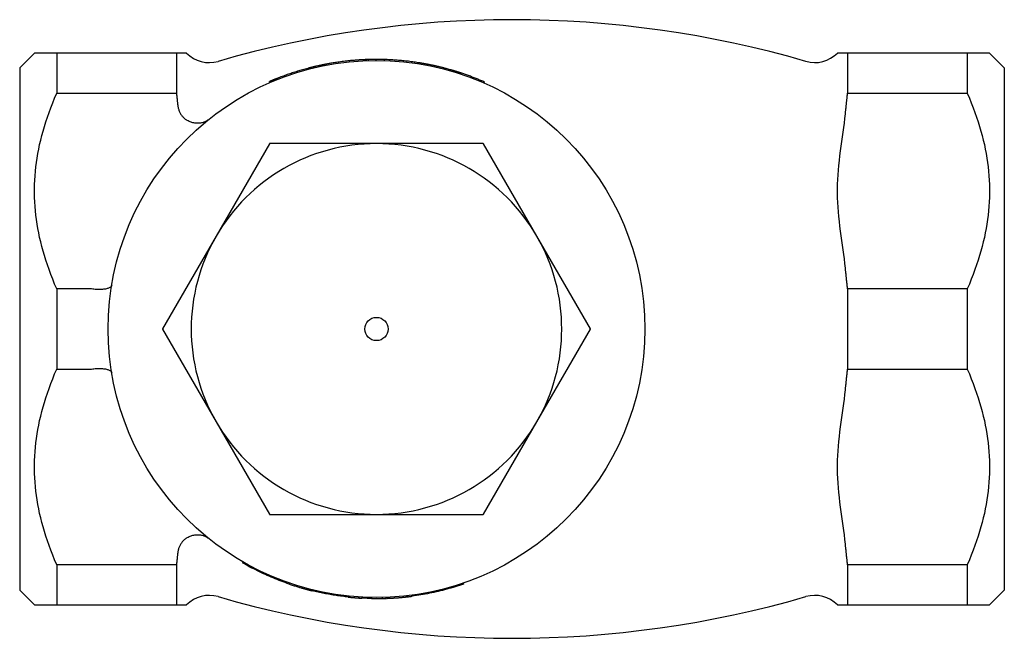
# Model space of a CAD drawing. Header units: millimetres. Extents: x 60 to 3789, y 2 to 377.
# Tile 7 of 8: x 271 to 364, y 318 to 377. Entities that reach past the tile are written whole.
import ezdxf

# ---------------------------------------------------------------- set-up
doc = ezdxf.new("R2010")
doc.units = ezdxf.units.MM
doc.layers.add('DETAIL', color=2, linetype='Continuous')

msp = doc.modelspace()

# ---------------------------------------------------------------- linework, layer by layer
at = {"layer": 'DETAIL'}
for p, q in [((270.713, 372.127), (272.113, 373.527)), ((274.213, 373.527), (272.113, 373.527)), ((274.213, 373.527), (274.213, 369.741)), ((285.513, 373.527), (274.213, 373.527)), ((285.513, 373.527), (285.513, 369.741)), ((285.721, 373.527), (285.513, 373.527)), ((286.478, 373.527), (285.721, 373.527)), ((348.706, 373.527), (347.949, 373.527)), ((348.913, 373.527), (348.706, 373.527)), ((348.913, 373.527), (348.913, 369.741)), ((360.213, 373.527), (348.913, 373.527)), ((360.213, 373.527), (360.213, 369.741)), ((362.313, 373.527), (360.213, 373.527)), ((363.713, 372.127), (362.313, 373.527)), ((270.713, 372.127), (270.713, 322.827)), ((297.947, 371.988), (297.921, 372.085)), ((298.519, 372.132), (298.496, 372.23)), ((298.651, 372.163), (298.628, 372.261)), ((299.426, 372.434), (299.417, 372.432)), ((299.437, 372.334), (299.417, 372.432)), ((299.446, 372.336), (299.426, 372.434)), ((303.296, 372.802), (303.292, 372.902)), ((303.347, 372.805), (303.343, 372.905)), ((303.432, 372.908), (303.436, 372.808)), ((303.665, 372.816), (303.662, 372.916)), ((304.388, 372.827), (304.388, 372.927)), ((305.16, 372.816), (305.163, 372.916)), ((308.352, 372.519), (308.368, 372.618)), ((309.167, 372.377), (309.186, 372.476)), ((310.168, 372.165), (310.191, 372.263)), ((363.713, 372.127), (363.713, 322.827)), ((295.069, 371.042), (295.032, 371.135)), ((311.548, 371.802), (311.576, 371.898)), ((294.35, 370.744), (294.31, 370.836)), ((294.801, 370.934), (294.763, 371.027)), ((314.583, 370.698), (314.623, 370.79)), ((274.213, 369.741), (285.513, 369.741)), ((348.913, 369.741), (360.213, 369.741)), ((294.302, 364.965), (289.258, 356.227)), ((304.413, 364.977), (294.324, 364.977)), ((314.502, 364.977), (304.413, 364.977)), ((319.569, 356.227), (314.524, 364.965)), ((289.258, 356.227), (284.213, 347.49)), ((324.613, 347.49), (319.569, 356.227)), ((274.213, 351.263), (274.213, 343.691)), ((277.365, 351.263), (274.213, 351.263)), ((348.913, 351.263), (348.913, 343.691)), ((360.213, 351.263), (348.913, 351.263)), ((360.213, 351.263), (360.213, 343.691)), ((284.213, 347.465), (289.258, 338.727)), ((319.569, 338.727), (324.613, 347.465)), ((274.213, 343.691), (277.365, 343.691)), ((348.913, 343.691), (360.213, 343.691)), ((289.258, 338.727), (294.302, 329.99)), ((314.524, 329.99), (319.569, 338.727)), ((294.324, 329.977), (304.413, 329.977)), ((304.413, 329.977), (314.502, 329.977)), ((274.213, 325.213), (274.213, 321.427)), ((285.513, 325.213), (274.213, 325.213)), ((285.513, 325.213), (285.513, 321.427)), ((291.806, 325.484), (291.757, 325.397)), ((348.913, 325.213), (348.913, 321.427)), ((360.213, 325.213), (348.913, 325.213)), ((360.213, 325.213), (360.213, 321.427)), ((270.713, 322.827), (272.113, 321.427)), ((296.201, 323.494), (296.169, 323.399)), ((297.887, 322.982), (297.861, 322.885)), ((298.355, 322.862), (298.331, 322.765)), ((312.609, 323.488), (312.641, 323.394)), ((363.713, 322.827), (362.313, 321.427)), ((301.756, 322.267), (301.746, 322.167)), ((302.764, 322.181), (302.757, 322.081)), ((303.041, 322.164), (303.035, 322.064)), ((303.939, 322.132), (303.937, 322.032)), ((304.953, 322.133), (304.955, 322.033)), ((305.299, 322.143), (305.303, 322.043)), ((305.358, 322.145), (305.362, 322.045)), ((306.949, 322.254), (306.959, 322.155)), ((307.299, 322.292), (307.311, 322.193)), ((307.768, 322.35), (307.781, 322.251)), ((272.113, 321.427), (274.213, 321.427)), ((274.213, 321.427), (285.513, 321.427)), ((285.513, 321.427), (285.721, 321.427)), ((285.721, 321.427), (286.478, 321.427)), ((347.949, 321.427), (348.706, 321.427)), ((348.706, 321.427), (348.913, 321.427)), ((348.913, 321.427), (360.213, 321.427)), ((360.213, 321.427), (362.313, 321.427))]:
    msp.add_line(p, q, dxfattribs=at)
at = {"layer": 'DETAIL', "flags": 128}
for points in [[(297.921, 372.085), (297.799, 372.052), (297.676, 372.019), (297.554, 371.985), (297.432, 371.951), (297.31, 371.916), (297.189, 371.88), (297.067, 371.844), (296.946, 371.807), (296.825, 371.769), (296.704, 371.731), (296.583, 371.693), (296.462, 371.653), (296.342, 371.613), (296.222, 371.573), (296.102, 371.532), (295.982, 371.49), (295.863, 371.448), (295.743, 371.405), (295.624, 371.361), (295.505, 371.317), (295.387, 371.272), (295.268, 371.227), (295.15, 371.181), (295.032, 371.135)], [(298.496, 372.23), (298.472, 372.224), (298.448, 372.218), (298.424, 372.212), (298.4, 372.207), (298.376, 372.201), (298.352, 372.195), (298.328, 372.189), (298.304, 372.183), (298.28, 372.177), (298.256, 372.171), (298.232, 372.165), (298.208, 372.159), (298.184, 372.153), (298.16, 372.147), (298.136, 372.141), (298.112, 372.135), (298.089, 372.129), (298.065, 372.123), (298.041, 372.116), (298.017, 372.11), (297.993, 372.104), (297.969, 372.098), (297.945, 372.091), (297.921, 372.085)], [(298.628, 372.261), (298.622, 372.26), (298.617, 372.258), (298.611, 372.257), (298.606, 372.256), (298.6, 372.254), (298.595, 372.253), (298.589, 372.252), (298.584, 372.25), (298.578, 372.249), (298.573, 372.248), (298.567, 372.247), (298.562, 372.245), (298.556, 372.244), (298.551, 372.243), (298.545, 372.241), (298.54, 372.24), (298.534, 372.239), (298.529, 372.238), (298.524, 372.236), (298.518, 372.235), (298.513, 372.234), (298.507, 372.232), (298.502, 372.231), (298.496, 372.23)], [(299.417, 372.431), (299.384, 372.424), (299.351, 372.417), (299.318, 372.411), (299.285, 372.404), (299.252, 372.397), (299.219, 372.39), (299.187, 372.383), (299.154, 372.376), (299.121, 372.369), (299.088, 372.362), (299.055, 372.355), (299.022, 372.348), (298.989, 372.341), (298.956, 372.334), (298.923, 372.327), (298.891, 372.319), (298.858, 372.312), (298.825, 372.305), (298.792, 372.297), (298.759, 372.29), (298.726, 372.282), (298.694, 372.275), (298.661, 372.267), (298.628, 372.259)], [(301.31, 372.737), (301.167, 372.719), (301.029, 372.701), (300.896, 372.683), (300.768, 372.665), (300.645, 372.647), (300.528, 372.629), (300.416, 372.611), (300.308, 372.594), (300.206, 372.577), (300.109, 372.561), (300.017, 372.545), (299.931, 372.529), (299.85, 372.515), (299.776, 372.501), (299.71, 372.489), (299.65, 372.477), (299.598, 372.467), (299.552, 372.459), (299.514, 372.451), (299.482, 372.445), (299.458, 372.44), (299.44, 372.436), (299.43, 372.434), (299.426, 372.434)], [(303.292, 372.902), (303.275, 372.902), (303.253, 372.901), (303.225, 372.899), (303.19, 372.898), (303.149, 372.896), (303.103, 372.893), (303.05, 372.891), (302.991, 372.887), (302.926, 372.884), (302.855, 372.879), (302.778, 372.875), (302.695, 372.869), (302.606, 372.863), (302.513, 372.856), (302.415, 372.848), (302.311, 372.84), (302.203, 372.831), (302.09, 372.821), (301.972, 372.81), (301.85, 372.798), (301.722, 372.784), (301.59, 372.77), (301.452, 372.754), (301.31, 372.737)], [(303.343, 372.905), (303.341, 372.905), (303.339, 372.904), (303.337, 372.904), (303.335, 372.904), (303.333, 372.904), (303.331, 372.904), (303.329, 372.904), (303.327, 372.904), (303.325, 372.904), (303.323, 372.904), (303.32, 372.904), (303.318, 372.904), (303.316, 372.903), (303.314, 372.903), (303.312, 372.903), (303.31, 372.903), (303.307, 372.903), (303.305, 372.903), (303.303, 372.903), (303.301, 372.903), (303.298, 372.903), (303.296, 372.903), (303.294, 372.902), (303.292, 372.902)], [(303.432, 372.908), (303.432, 372.908), (303.432, 372.908), (303.431, 372.908), (303.43, 372.908), (303.428, 372.908), (303.427, 372.908), (303.425, 372.908), (303.422, 372.908), (303.42, 372.908), (303.417, 372.908), (303.413, 372.907), (303.41, 372.907), (303.406, 372.907), (303.402, 372.907), (303.397, 372.907), (303.393, 372.907), (303.387, 372.906), (303.382, 372.906), (303.376, 372.906), (303.37, 372.906), (303.364, 372.905), (303.357, 372.905), (303.35, 372.905), (303.343, 372.905)], [(303.662, 372.916), (303.652, 372.916), (303.643, 372.915), (303.633, 372.915), (303.624, 372.915), (303.614, 372.915), (303.605, 372.914), (303.595, 372.914), (303.585, 372.914), (303.576, 372.913), (303.566, 372.913), (303.557, 372.913), (303.547, 372.912), (303.538, 372.912), (303.528, 372.912), (303.518, 372.911), (303.509, 372.911), (303.499, 372.911), (303.49, 372.91), (303.48, 372.91), (303.471, 372.91), (303.461, 372.909), (303.451, 372.909), (303.442, 372.909), (303.432, 372.908)], [(304.388, 372.927), (304.358, 372.927), (304.328, 372.927), (304.297, 372.927), (304.267, 372.927), (304.237, 372.926), (304.207, 372.926), (304.176, 372.926), (304.146, 372.926), (304.116, 372.925), (304.086, 372.925), (304.055, 372.925), (304.025, 372.924), (303.995, 372.924), (303.964, 372.923), (303.934, 372.923), (303.904, 372.922), (303.874, 372.921), (303.843, 372.921), (303.813, 372.92), (303.783, 372.919), (303.753, 372.919), (303.722, 372.918), (303.692, 372.917), (303.662, 372.916)], [(305.163, 372.916), (305.131, 372.917), (305.098, 372.918), (305.066, 372.919), (305.034, 372.92), (305.001, 372.92), (304.969, 372.921), (304.937, 372.922), (304.905, 372.922), (304.872, 372.923), (304.84, 372.924), (304.808, 372.924), (304.776, 372.925), (304.743, 372.925), (304.711, 372.925), (304.679, 372.926), (304.646, 372.926), (304.614, 372.926), (304.582, 372.927), (304.55, 372.927), (304.517, 372.927), (304.485, 372.927), (304.453, 372.927), (304.42, 372.927), (304.388, 372.927)], [(308.368, 372.618), (308.235, 372.639), (308.102, 372.658), (307.969, 372.677), (307.836, 372.696), (307.703, 372.714), (307.57, 372.731), (307.437, 372.747), (307.304, 372.762), (307.17, 372.777), (307.037, 372.791), (306.904, 372.805), (306.77, 372.818), (306.636, 372.83), (306.503, 372.841), (306.369, 372.852), (306.235, 372.862), (306.101, 372.871), (305.967, 372.88), (305.833, 372.887), (305.699, 372.895), (305.565, 372.901), (305.431, 372.907), (305.297, 372.912), (305.163, 372.916)], [(309.186, 372.476), (309.152, 372.482), (309.118, 372.488), (309.084, 372.495), (309.05, 372.501), (309.016, 372.507), (308.982, 372.514), (308.948, 372.52), (308.914, 372.526), (308.88, 372.532), (308.846, 372.538), (308.812, 372.544), (308.777, 372.55), (308.743, 372.556), (308.709, 372.562), (308.675, 372.568), (308.641, 372.573), (308.607, 372.579), (308.573, 372.585), (308.539, 372.591), (308.504, 372.596), (308.47, 372.602), (308.436, 372.607), (308.402, 372.613), (308.368, 372.618)], [(310.191, 372.263), (310.149, 372.272), (310.107, 372.282), (310.066, 372.291), (310.024, 372.301), (309.982, 372.31), (309.94, 372.32), (309.899, 372.329), (309.857, 372.338), (309.815, 372.347), (309.773, 372.356), (309.731, 372.365), (309.689, 372.374), (309.648, 372.383), (309.606, 372.392), (309.564, 372.4), (309.522, 372.409), (309.48, 372.418), (309.438, 372.426), (309.396, 372.435), (309.354, 372.443), (309.312, 372.451), (309.27, 372.459), (309.228, 372.467), (309.186, 372.476)], [(311.576, 371.898), (311.47, 371.929), (311.368, 371.958), (311.27, 371.986), (311.177, 372.012), (311.088, 372.036), (311.003, 372.059), (310.923, 372.08), (310.848, 372.1), (310.776, 372.119), (310.708, 372.136), (310.643, 372.153), (310.582, 372.168), (310.524, 372.183), (310.47, 372.196), (310.419, 372.208), (310.372, 372.22), (310.33, 372.23), (310.293, 372.239), (310.262, 372.246), (310.236, 372.252), (310.216, 372.257), (310.202, 372.26), (310.193, 372.262), (310.191, 372.263)], [(295.032, 371.135), (295.01, 371.126), (294.989, 371.118), (294.969, 371.11), (294.95, 371.102), (294.932, 371.095), (294.914, 371.088), (294.898, 371.081), (294.883, 371.075), (294.868, 371.069), (294.855, 371.064), (294.842, 371.059), (294.83, 371.054), (294.82, 371.05), (294.81, 371.046), (294.801, 371.042), (294.793, 371.039), (294.786, 371.036), (294.78, 371.034), (294.775, 371.031), (294.771, 371.03), (294.768, 371.028), (294.765, 371.027), (294.764, 371.027), (294.763, 371.027)], [(312.467, 371.619), (312.419, 371.635), (312.372, 371.651), (312.326, 371.666), (312.281, 371.68), (312.237, 371.695), (312.194, 371.709), (312.151, 371.722), (312.11, 371.735), (312.07, 371.748), (312.03, 371.761), (311.992, 371.773), (311.954, 371.784), (311.917, 371.796), (311.882, 371.807), (311.847, 371.817), (311.813, 371.828), (311.78, 371.838), (311.748, 371.847), (311.717, 371.857), (311.687, 371.866), (311.658, 371.874), (311.63, 371.883), (311.603, 371.891), (311.576, 371.898)], [(314.623, 370.79), (314.534, 370.828), (314.446, 370.866), (314.358, 370.904), (314.269, 370.941), (314.18, 370.978), (314.091, 371.015), (314.002, 371.052), (313.913, 371.088), (313.823, 371.124), (313.734, 371.159), (313.644, 371.194), (313.554, 371.229), (313.464, 371.263), (313.374, 371.297), (313.284, 371.331), (313.194, 371.364), (313.103, 371.397), (313.013, 371.43), (312.922, 371.462), (312.831, 371.495), (312.741, 371.526), (312.65, 371.558), (312.558, 371.589), (312.467, 371.619)], [(294.763, 371.027), (294.745, 371.019), (294.726, 371.011), (294.707, 371.003), (294.688, 370.995), (294.669, 370.988), (294.65, 370.98), (294.631, 370.972), (294.612, 370.964), (294.593, 370.956), (294.574, 370.948), (294.555, 370.94), (294.536, 370.932), (294.517, 370.924), (294.499, 370.916), (294.48, 370.908), (294.461, 370.9), (294.442, 370.892), (294.423, 370.884), (294.404, 370.876), (294.385, 370.868), (294.367, 370.86), (294.348, 370.852), (294.329, 370.844), (294.31, 370.836)], [(274.213, 351.263), (274.015, 351.725), (273.828, 352.182), (273.652, 352.634), (273.486, 353.083), (273.33, 353.527), (273.184, 353.968), (273.048, 354.405), (272.921, 354.839), (272.805, 355.27), (272.697, 355.698), (272.599, 356.124), (272.51, 356.548), (272.431, 356.969), (272.36, 357.389), (272.298, 357.808), (272.246, 358.224), (272.202, 358.64), (272.167, 359.055), (272.141, 359.469), (272.123, 359.882), (272.114, 360.296), (272.114, 360.709), (272.123, 361.122), (272.141, 361.535), (272.167, 361.949), (272.202, 362.364), (272.246, 362.78), (272.298, 363.197), (272.36, 363.615), (272.431, 364.035), (272.51, 364.456), (272.599, 364.88), (272.697, 365.306), (272.805, 365.734), (272.921, 366.165), (273.048, 366.599), (273.184, 367.037), (273.33, 367.477), (273.486, 367.922), (273.652, 368.37), (273.828, 368.822), (274.015, 369.28), (274.213, 369.741)], [(285.513, 369.741), (285.519, 369.695), (285.524, 369.648), (285.53, 369.601), (285.535, 369.555), (285.54, 369.508), (285.546, 369.462), (285.551, 369.415), (285.556, 369.368), (285.561, 369.322), (285.567, 369.276), (285.572, 369.229), (285.577, 369.183), (285.582, 369.136), (285.587, 369.09), (285.592, 369.044), (285.597, 368.998), (285.602, 368.951), (285.607, 368.905), (285.612, 368.859), (285.617, 368.813), (285.622, 368.767), (285.627, 368.721), (285.632, 368.675), (285.637, 368.629)], [(348.706, 367.788), (348.713, 367.868), (348.721, 367.949), (348.729, 368.029), (348.737, 368.11), (348.745, 368.191), (348.753, 368.271), (348.761, 368.352), (348.769, 368.433), (348.778, 368.514), (348.786, 368.595), (348.795, 368.677), (348.803, 368.758), (348.812, 368.839), (348.821, 368.921), (348.83, 369.002), (348.839, 369.084), (348.848, 369.166), (348.857, 369.248), (348.866, 369.33), (348.875, 369.412), (348.885, 369.494), (348.894, 369.576), (348.904, 369.659), (348.913, 369.741)], [(360.213, 369.741), (360.411, 369.28), (360.598, 368.822), (360.775, 368.37), (360.941, 367.922), (361.097, 367.477), (361.243, 367.037), (361.379, 366.599), (361.505, 366.165), (361.622, 365.734), (361.729, 365.306), (361.827, 364.88), (361.916, 364.456), (361.996, 364.035), (362.066, 363.615), (362.128, 363.197), (362.181, 362.78), (362.225, 362.364), (362.26, 361.949), (362.286, 361.535), (362.303, 361.122), (362.312, 360.709), (362.312, 360.296), (362.303, 359.882), (362.286, 359.469), (362.26, 359.055), (362.225, 358.64), (362.181, 358.224), (362.128, 357.808), (362.066, 357.389), (361.996, 356.969), (361.916, 356.548), (361.827, 356.124), (361.729, 355.698), (361.622, 355.27), (361.505, 354.839), (361.379, 354.405), (361.243, 353.968), (361.097, 353.527), (360.941, 353.083), (360.775, 352.634), (360.598, 352.182), (360.411, 351.725), (360.213, 351.263)], [(285.637, 368.629), (285.646, 368.554), (285.658, 368.479), (285.672, 368.406), (285.689, 368.334), (285.708, 368.262), (285.73, 368.192), (285.754, 368.122), (285.78, 368.054), (285.809, 367.987), (285.84, 367.922), (285.874, 367.858), (285.91, 367.795), (285.948, 367.734), (285.989, 367.674), (286.033, 367.616), (286.078, 367.559), (286.127, 367.504), (286.178, 367.45), (286.231, 367.399), (286.287, 367.349), (286.345, 367.302), (286.406, 367.256), (286.469, 367.214), (286.534, 367.174)], [(348.706, 353.216), (348.66, 353.665), (348.609, 354.1), (348.557, 354.519), (348.5, 354.944), (348.44, 355.379), (348.378, 355.82), (348.315, 356.268), (348.253, 356.719), (348.193, 357.174), (348.137, 357.629), (348.087, 358.084), (348.044, 358.536), (348.008, 358.985), (347.98, 359.429), (347.961, 359.865), (347.951, 360.292), (347.951, 360.712), (347.961, 361.139), (347.98, 361.576), (348.008, 362.019), (348.044, 362.468), (348.087, 362.92), (348.137, 363.375), (348.193, 363.83), (348.253, 364.285), (348.315, 364.736), (348.378, 365.184), (348.44, 365.626), (348.5, 366.06), (348.557, 366.485), (348.609, 366.904), (348.66, 367.339), (348.706, 367.788)], [(288.532, 367.236), (288.468, 367.187), (288.402, 367.142), (288.333, 367.101), (288.262, 367.063), (288.188, 367.028), (288.112, 366.997), (288.034, 366.97), (287.954, 366.947), (287.872, 366.928), (287.789, 366.913), (287.704, 366.903), (287.617, 366.896), (287.529, 366.894), (287.441, 366.896), (287.351, 366.903), (287.26, 366.914), (287.169, 366.93), (287.077, 366.951), (286.985, 366.976), (286.894, 367.006), (286.803, 367.041), (286.712, 367.08), (286.622, 367.125), (286.534, 367.174)], [(348.913, 351.263), (348.904, 351.345), (348.894, 351.428), (348.885, 351.51), (348.875, 351.592), (348.866, 351.674), (348.857, 351.756), (348.848, 351.838), (348.839, 351.92), (348.83, 352.002), (348.821, 352.083), (348.812, 352.165), (348.803, 352.246), (348.795, 352.328), (348.786, 352.409), (348.778, 352.49), (348.769, 352.571), (348.761, 352.652), (348.753, 352.733), (348.745, 352.814), (348.737, 352.894), (348.729, 352.975), (348.721, 353.055), (348.713, 353.136), (348.706, 353.216)], [(279.401, 351.602), (279.391, 351.563), (279.373, 351.525), (279.348, 351.488), (279.316, 351.453), (279.276, 351.42), (279.229, 351.389), (279.176, 351.36), (279.116, 351.333), (279.049, 351.309), (278.976, 351.286), (278.897, 351.267), (278.812, 351.249), (278.722, 351.235), (278.627, 351.223), (278.527, 351.213), (278.423, 351.207), (278.315, 351.203), (278.203, 351.202), (278.088, 351.204), (277.971, 351.209), (277.851, 351.216), (277.73, 351.226), (277.607, 351.239), (277.484, 351.255)], [(277.484, 351.255), (277.479, 351.255), (277.474, 351.256), (277.469, 351.257), (277.464, 351.257), (277.459, 351.258), (277.454, 351.258), (277.45, 351.259), (277.445, 351.259), (277.44, 351.26), (277.435, 351.26), (277.43, 351.26), (277.425, 351.261), (277.42, 351.261), (277.415, 351.261), (277.41, 351.262), (277.405, 351.262), (277.4, 351.262), (277.395, 351.262), (277.39, 351.262), (277.385, 351.263), (277.38, 351.263), (277.375, 351.263), (277.37, 351.263), (277.365, 351.263)], [(274.213, 325.213), (274.015, 325.675), (273.828, 326.132), (273.652, 326.584), (273.486, 327.033), (273.33, 327.477), (273.184, 327.918), (273.048, 328.355), (272.921, 328.789), (272.805, 329.22), (272.697, 329.648), (272.599, 330.074), (272.51, 330.498), (272.431, 330.919), (272.36, 331.339), (272.298, 331.758), (272.246, 332.174), (272.202, 332.59), (272.167, 333.005), (272.141, 333.419), (272.123, 333.832), (272.114, 334.246), (272.114, 334.659), (272.123, 335.072), (272.141, 335.485), (272.167, 335.899), (272.202, 336.314), (272.246, 336.73), (272.298, 337.147), (272.36, 337.565), (272.431, 337.985), (272.51, 338.406), (272.599, 338.83), (272.697, 339.256), (272.805, 339.684), (272.921, 340.115), (273.048, 340.549), (273.184, 340.987), (273.33, 341.427), (273.486, 341.872), (273.652, 342.32), (273.828, 342.772), (274.015, 343.23), (274.213, 343.691)], [(277.365, 343.691), (277.37, 343.691), (277.375, 343.691), (277.38, 343.692), (277.385, 343.692), (277.39, 343.692), (277.395, 343.692), (277.4, 343.692), (277.405, 343.692), (277.41, 343.693), (277.415, 343.693), (277.42, 343.693), (277.425, 343.693), (277.43, 343.694), (277.435, 343.694), (277.44, 343.695), (277.445, 343.695), (277.45, 343.695), (277.455, 343.696), (277.459, 343.696), (277.464, 343.697), (277.469, 343.698), (277.474, 343.698), (277.479, 343.699), (277.484, 343.699)], [(277.484, 343.699), (277.607, 343.715), (277.73, 343.728), (277.851, 343.738), (277.971, 343.746), (278.088, 343.75), (278.203, 343.752), (278.315, 343.751), (278.423, 343.747), (278.527, 343.741), (278.627, 343.732), (278.722, 343.72), (278.812, 343.705), (278.897, 343.688), (278.976, 343.668), (279.049, 343.646), (279.116, 343.621), (279.176, 343.594), (279.229, 343.565), (279.276, 343.534), (279.316, 343.501), (279.348, 343.466), (279.373, 343.429), (279.391, 343.391), (279.401, 343.352)], [(348.706, 341.738), (348.713, 341.818), (348.721, 341.899), (348.729, 341.979), (348.737, 342.06), (348.745, 342.141), (348.753, 342.221), (348.761, 342.302), (348.769, 342.383), (348.778, 342.464), (348.786, 342.545), (348.795, 342.627), (348.803, 342.708), (348.812, 342.789), (348.821, 342.871), (348.83, 342.952), (348.839, 343.034), (348.848, 343.116), (348.857, 343.198), (348.866, 343.28), (348.875, 343.362), (348.885, 343.444), (348.894, 343.526), (348.904, 343.609), (348.913, 343.691)], [(360.213, 343.691), (360.411, 343.23), (360.598, 342.772), (360.775, 342.32), (360.941, 341.872), (361.097, 341.427), (361.243, 340.987), (361.379, 340.549), (361.505, 340.115), (361.622, 339.684), (361.729, 339.256), (361.827, 338.83), (361.916, 338.406), (361.996, 337.985), (362.066, 337.565), (362.128, 337.147), (362.181, 336.73), (362.225, 336.314), (362.26, 335.899), (362.286, 335.485), (362.303, 335.072), (362.312, 334.659), (362.312, 334.246), (362.303, 333.832), (362.286, 333.419), (362.26, 333.005), (362.225, 332.59), (362.181, 332.174), (362.128, 331.758), (362.066, 331.339), (361.996, 330.919), (361.916, 330.498), (361.827, 330.074), (361.729, 329.648), (361.622, 329.22), (361.505, 328.789), (361.379, 328.355), (361.243, 327.918), (361.097, 327.477), (360.941, 327.033), (360.775, 326.584), (360.598, 326.132), (360.411, 325.675), (360.213, 325.213)], [(348.706, 327.166), (348.66, 327.615), (348.609, 328.05), (348.557, 328.469), (348.5, 328.894), (348.44, 329.329), (348.378, 329.77), (348.315, 330.218), (348.253, 330.669), (348.193, 331.124), (348.137, 331.579), (348.087, 332.034), (348.044, 332.486), (348.008, 332.935), (347.98, 333.379), (347.961, 333.815), (347.951, 334.242), (347.951, 334.662), (347.961, 335.089), (347.98, 335.526), (348.008, 335.969), (348.044, 336.418), (348.087, 336.87), (348.137, 337.325), (348.193, 337.78), (348.253, 338.235), (348.315, 338.686), (348.378, 339.134), (348.44, 339.576), (348.5, 340.01), (348.557, 340.435), (348.609, 340.854), (348.66, 341.289), (348.706, 341.738)], [(286.534, 327.78), (286.468, 327.74), (286.404, 327.696), (286.342, 327.65), (286.283, 327.602), (286.226, 327.551), (286.171, 327.498), (286.12, 327.443), (286.071, 327.386), (286.024, 327.328), (285.981, 327.268), (285.939, 327.206), (285.901, 327.144), (285.865, 327.08), (285.832, 327.015), (285.801, 326.949), (285.773, 326.882), (285.747, 326.814), (285.724, 326.746), (285.704, 326.677), (285.685, 326.607), (285.67, 326.537), (285.656, 326.467), (285.645, 326.396), (285.637, 326.325)], [(286.534, 327.78), (286.622, 327.83), (286.712, 327.874), (286.803, 327.914), (286.894, 327.948), (286.985, 327.978), (287.077, 328.004), (287.169, 328.024), (287.26, 328.04), (287.351, 328.051), (287.441, 328.058), (287.529, 328.06), (287.617, 328.058), (287.704, 328.052), (287.789, 328.041), (287.872, 328.026), (287.954, 328.007), (288.034, 327.984), (288.112, 327.957), (288.188, 327.926), (288.262, 327.892), (288.333, 327.854), (288.402, 327.812), (288.468, 327.767), (288.532, 327.718)], [(348.913, 325.213), (348.904, 325.295), (348.894, 325.378), (348.885, 325.46), (348.875, 325.542), (348.866, 325.624), (348.857, 325.706), (348.848, 325.788), (348.839, 325.87), (348.83, 325.952), (348.821, 326.033), (348.812, 326.115), (348.803, 326.196), (348.795, 326.278), (348.786, 326.359), (348.778, 326.44), (348.769, 326.521), (348.761, 326.602), (348.753, 326.683), (348.745, 326.764), (348.737, 326.844), (348.729, 326.925), (348.721, 327.005), (348.713, 327.086), (348.706, 327.166)], [(285.637, 326.325), (285.632, 326.279), (285.627, 326.233), (285.622, 326.187), (285.617, 326.141), (285.612, 326.095), (285.607, 326.049), (285.602, 326.003), (285.597, 325.957), (285.592, 325.91), (285.587, 325.864), (285.582, 325.818), (285.577, 325.771), (285.572, 325.725), (285.567, 325.679), (285.561, 325.632), (285.556, 325.586), (285.551, 325.539), (285.546, 325.493), (285.54, 325.446), (285.535, 325.4), (285.53, 325.353), (285.524, 325.306), (285.519, 325.26), (285.513, 325.213)], [(296.169, 323.4), (295.978, 323.466), (295.788, 323.534), (295.598, 323.603), (295.408, 323.674), (295.22, 323.746), (295.031, 323.82), (294.844, 323.895), (294.657, 323.972), (294.471, 324.05), (294.285, 324.13), (294.1, 324.211), (293.915, 324.293), (293.731, 324.378), (293.548, 324.463), (293.366, 324.55), (293.184, 324.639), (293.003, 324.728), (292.823, 324.82), (292.643, 324.912), (292.464, 325.007), (292.286, 325.102), (292.109, 325.199), (291.932, 325.298), (291.757, 325.397)], [(296.169, 323.399), (296.267, 323.366), (296.364, 323.334), (296.458, 323.302), (296.551, 323.272), (296.641, 323.243), (296.73, 323.215), (296.816, 323.187), (296.901, 323.161), (296.983, 323.136), (297.064, 323.111), (297.142, 323.088), (297.218, 323.065), (297.292, 323.044), (297.362, 323.023), (297.428, 323.004), (297.491, 322.987), (297.55, 322.97), (297.605, 322.955), (297.657, 322.94), (297.705, 322.927), (297.75, 322.915), (297.791, 322.904), (297.828, 322.894), (297.861, 322.885)], [(297.861, 322.885), (297.881, 322.88), (297.9, 322.875), (297.92, 322.869), (297.939, 322.864), (297.959, 322.859), (297.978, 322.854), (297.998, 322.849), (298.018, 322.844), (298.037, 322.839), (298.057, 322.834), (298.076, 322.829), (298.096, 322.824), (298.116, 322.819), (298.135, 322.814), (298.155, 322.809), (298.174, 322.804), (298.194, 322.799), (298.214, 322.794), (298.233, 322.789), (298.253, 322.784), (298.272, 322.779), (298.292, 322.774), (298.312, 322.769), (298.331, 322.765)], [(301.746, 322.172), (301.602, 322.188), (301.459, 322.204), (301.315, 322.221), (301.172, 322.239), (301.028, 322.257), (300.885, 322.277), (300.742, 322.297), (300.599, 322.318), (300.456, 322.34), (300.314, 322.362), (300.171, 322.386), (300.028, 322.41), (299.886, 322.435), (299.744, 322.461), (299.602, 322.488), (299.46, 322.515), (299.318, 322.544), (299.177, 322.573), (299.036, 322.603), (298.894, 322.633), (298.753, 322.665), (298.612, 322.697), (298.472, 322.731), (298.331, 322.765)], [(312.641, 323.394), (312.444, 323.327), (312.246, 323.262), (312.047, 323.199), (311.848, 323.138), (311.649, 323.078), (311.449, 323.02), (311.248, 322.963), (311.047, 322.908), (310.846, 322.855), (310.644, 322.803), (310.442, 322.754), (310.239, 322.705), (310.036, 322.659), (309.833, 322.614), (309.629, 322.571), (309.425, 322.529), (309.22, 322.489), (309.016, 322.451), (308.81, 322.415), (308.605, 322.38), (308.399, 322.347), (308.193, 322.315), (307.987, 322.286), (307.781, 322.257)], [(301.746, 322.167), (301.805, 322.161), (301.863, 322.155), (301.92, 322.15), (301.976, 322.144), (302.03, 322.139), (302.083, 322.134), (302.135, 322.129), (302.186, 322.125), (302.235, 322.121), (302.283, 322.116), (302.33, 322.113), (302.375, 322.109), (302.419, 322.105), (302.461, 322.102), (302.5, 322.099), (302.538, 322.096), (302.573, 322.094), (302.606, 322.091), (302.636, 322.089), (302.665, 322.087), (302.691, 322.085), (302.716, 322.084), (302.737, 322.082), (302.757, 322.081)], [(302.757, 322.081), (302.769, 322.08), (302.78, 322.08), (302.792, 322.079), (302.804, 322.078), (302.815, 322.077), (302.827, 322.077), (302.838, 322.076), (302.85, 322.075), (302.862, 322.074), (302.873, 322.074), (302.885, 322.073), (302.896, 322.072), (302.908, 322.072), (302.919, 322.071), (302.931, 322.07), (302.943, 322.07), (302.954, 322.069), (302.966, 322.068), (302.977, 322.068), (302.989, 322.067), (303.001, 322.066), (303.012, 322.066), (303.024, 322.065), (303.035, 322.064)], [(303.937, 322.039), (303.899, 322.04), (303.862, 322.041), (303.824, 322.042), (303.787, 322.042), (303.749, 322.043), (303.712, 322.044), (303.674, 322.045), (303.636, 322.046), (303.599, 322.048), (303.561, 322.049), (303.524, 322.05), (303.486, 322.051), (303.448, 322.053), (303.411, 322.054), (303.373, 322.056), (303.336, 322.057), (303.298, 322.059), (303.261, 322.06), (303.223, 322.062), (303.185, 322.064), (303.148, 322.066), (303.11, 322.067), (303.073, 322.069), (303.035, 322.071)], [(303.937, 322.032), (303.98, 322.031), (304.022, 322.03), (304.064, 322.029), (304.107, 322.029), (304.149, 322.028), (304.192, 322.028), (304.234, 322.028), (304.276, 322.027), (304.319, 322.027), (304.361, 322.027), (304.404, 322.027), (304.446, 322.027), (304.488, 322.027), (304.531, 322.027), (304.573, 322.028), (304.616, 322.028), (304.658, 322.028), (304.701, 322.029), (304.743, 322.029), (304.785, 322.03), (304.828, 322.03), (304.87, 322.031), (304.912, 322.032), (304.955, 322.033)], [(304.955, 322.033), (304.969, 322.033), (304.984, 322.034), (304.998, 322.034), (305.013, 322.034), (305.027, 322.035), (305.042, 322.035), (305.056, 322.035), (305.071, 322.036), (305.085, 322.036), (305.1, 322.036), (305.114, 322.037), (305.129, 322.037), (305.143, 322.038), (305.158, 322.038), (305.172, 322.038), (305.187, 322.039), (305.201, 322.039), (305.216, 322.04), (305.23, 322.04), (305.245, 322.041), (305.259, 322.041), (305.274, 322.042), (305.288, 322.042), (305.303, 322.043)], [(305.362, 322.053), (305.359, 322.053), (305.357, 322.053), (305.354, 322.053), (305.352, 322.053), (305.349, 322.053), (305.347, 322.052), (305.344, 322.052), (305.342, 322.052), (305.339, 322.052), (305.337, 322.052), (305.335, 322.052), (305.332, 322.052), (305.33, 322.052), (305.327, 322.052), (305.325, 322.052), (305.322, 322.052), (305.32, 322.052), (305.317, 322.051), (305.315, 322.051), (305.312, 322.051), (305.31, 322.051), (305.308, 322.051), (305.305, 322.051), (305.303, 322.051)], [(305.362, 322.045), (305.428, 322.047), (305.495, 322.05), (305.562, 322.053), (305.628, 322.056), (305.695, 322.059), (305.762, 322.063), (305.828, 322.066), (305.895, 322.07), (305.962, 322.074), (306.028, 322.078), (306.095, 322.083), (306.161, 322.087), (306.228, 322.092), (306.295, 322.097), (306.361, 322.102), (306.428, 322.107), (306.494, 322.112), (306.561, 322.118), (306.627, 322.124), (306.694, 322.129), (306.76, 322.136), (306.826, 322.142), (306.893, 322.148), (306.959, 322.155)], [(306.959, 322.155), (306.974, 322.156), (306.989, 322.158), (307.003, 322.159), (307.018, 322.161), (307.033, 322.162), (307.047, 322.164), (307.062, 322.165), (307.077, 322.167), (307.091, 322.168), (307.106, 322.17), (307.12, 322.172), (307.135, 322.173), (307.15, 322.175), (307.164, 322.176), (307.179, 322.178), (307.194, 322.179), (307.208, 322.181), (307.223, 322.183), (307.238, 322.184), (307.252, 322.186), (307.267, 322.188), (307.282, 322.189), (307.296, 322.191), (307.311, 322.193)], [(307.311, 322.193), (307.33, 322.195), (307.35, 322.197), (307.37, 322.199), (307.389, 322.202), (307.409, 322.204), (307.429, 322.206), (307.448, 322.209), (307.468, 322.211), (307.487, 322.213), (307.507, 322.216), (307.527, 322.218), (307.546, 322.221), (307.566, 322.223), (307.585, 322.226), (307.605, 322.228), (307.625, 322.231), (307.644, 322.233), (307.664, 322.236), (307.683, 322.238), (307.703, 322.241), (307.723, 322.243), (307.742, 322.246), (307.762, 322.248), (307.781, 322.251)]]:
    msp.add_lwpolyline(points, dxfattribs=at)
at = {"layer": 'DETAIL'}
for radius in [25.35, 1.1]:
    msp.add_circle((304.413, 347.477), radius, dxfattribs=at)
for centre, radius, start, end in [((317.213, 276.681), 99.996, 73.88132, 106.11868), ((288.619, 375.628), 3, 224.46099, 286.11801), ((345.808, 375.628), 2.999, 253.86858, 315.54909), ((304.413, 347.477), 17.5, 90, 150), ((304.413, 347.477), 20.2, 119.96432, 120.03568), ((304.413, 347.477), 17.5, 30, 90), ((304.413, 347.477), 20.2, 59.96432, 60.03568), ((304.413, 347.477), 17.5, 150, 210), ((304.413, 347.477), 17.5, 330, 30), ((304.413, 347.477), 20.2, 179.96432, 180.03568), ((304.413, 347.477), 20.2, 359.96432, 0.03568), ((304.413, 347.477), 17.5, 210, 270), ((304.413, 347.477), 17.5, 270, 330), ((304.413, 347.477), 20.2, 239.96432, 240.03568), ((304.413, 347.477), 20.2, 299.96432, 300.03568), ((288.619, 319.326), 3, 73.88199, 135.53901), ((317.213, 418.273), 99.996, 253.88132, 286.11868), ((345.808, 319.327), 2.999, 44.45091, 106.13142)]:
    msp.add_arc(centre, radius, start, end, dxfattribs=at)

doc.saveas('drawing.dxf')
